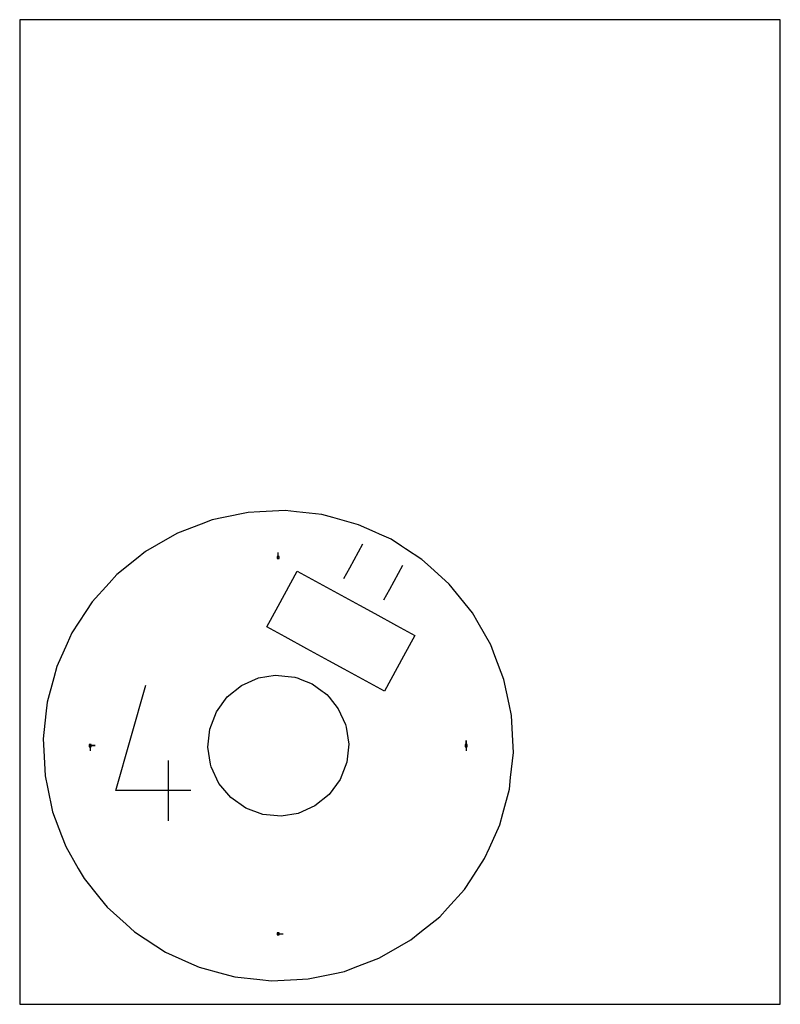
# Model space of a CAD drawing. Extents: x 0 to 216, y 0 to 279.
import ezdxf

# ---------------------------------------------------------------- set-up
doc = ezdxf.new("R2010")
doc.units = 0

msp = doc.modelspace()

# ---------------------------------------------------------------- linework, layer by layer
at = {"layer": 'annotation', "color": 1}
for p, q in [((93.689585, 123.896678), (97.374241, 130.639915)), ((73.393488, 126.774279), (73.393488, 128.203029)), ((92.016307, 120.834477), (93.689585, 123.896678)), ((108.617638, 124.496218), (104.932838, 117.752779)), ((104.932838, 117.752779), (103.259724, 114.690764)), ((27.265608, 60.634349), (35.789176, 90.527099)), ((20.012698, 73.393488), (21.441448, 73.393488)), ((20.012698, 73.393488), (21.441448, 73.393488)), ((21.441448, 73.393488), (20.012698, 73.393488)), ((20.012698, 73.393488), (20.012698, 71.964738)), ((126.774279, 73.393488), (126.774279, 74.822238)), ((126.774279, 73.393488), (126.774279, 74.822238)), ((126.774279, 74.822238), (126.774279, 73.393488)), ((126.774279, 73.393488), (126.774279, 71.964738)), ((42.210778, 52.089086), (42.210778, 69.160327)), ((48.608275, 60.634349), (27.265608, 60.634349)), ((73.393488, 20.012698), (74.822238, 20.012698))]:
    msp.add_line(p, q, dxfattribs=at)
at = {"layer": 'boundary', "color": 5}
for p, q in [((68.138079, 139.762416), (64.857612, 139.599314)), ((75.319577, 140.119476), (68.138079, 139.762416)), ((78.585164, 139.767411), (75.319577, 140.119476)), ((85.734086, 138.99668), (78.585164, 139.767411)), ((54.60581, 137.44893), (51.536305, 136.280067)), ((57.820378, 138.123207), (54.60581, 137.44893)), ((64.857612, 139.599314), (57.820378, 138.123207)), ((88.904411, 138.138091), (85.734086, 138.99668)), ((96.185748, 136.105603), (88.904411, 138.138091)), ((51.536305, 136.280067), (44.81664, 133.721228)), ((100.907676, 133.988106), (96.185748, 136.105603)), ((41.967782, 132.086579), (35.73115, 128.508056)), ((44.81664, 133.721228), (41.967782, 132.086579)), ((102.146511, 133.432565), (100.907676, 133.988106)), ((105.40262, 131.972402), (102.146511, 133.432565)), ((108.390214, 130.020834), (105.40262, 131.972402)), ((109.526886, 129.278332), (108.390214, 130.020834)), ((114.172257, 126.243861), (109.526886, 129.278332)), ((33.173079, 126.447892), (27.573027, 121.937844)), ((35.73115, 128.508056), (33.173079, 126.447892)), ((116.607245, 124.039553), (114.172257, 126.243861)), ((121.937844, 119.21395), (116.607245, 124.039553)), ((27.573027, 121.937844), (25.368719, 119.502857)), ((25.368719, 119.502857), (20.543115, 114.172257)), ((123.998008, 116.655878), (121.937844, 119.21395)), ((128.508056, 111.055826), (123.998008, 116.655878)), ((20.543115, 114.172257), (18.746867, 111.422439)), ((18.746867, 111.422439), (14.814575, 105.40262)), ((130.142705, 108.206969), (128.508056, 111.055826)), ((133.721229, 101.970337), (130.142705, 108.206969)), ((14.814575, 105.40262), (13.470622, 102.405655)), ((13.470622, 102.405655), (10.528482, 95.84479)), ((134.890091, 98.900832), (133.721229, 101.970337)), ((137.44893, 92.181167), (134.890091, 98.900832)), ((10.528482, 95.84479), (9.669893, 92.674465)), ((9.669893, 92.674465), (7.790296, 85.734086)), ((138.925037, 85.143932), (137.44893, 92.181167)), ((7.790296, 85.734086), (7.438231, 82.4685)), ((139.599314, 81.929364), (138.925037, 85.143932)), ((7.438231, 82.4685), (6.6675, 75.319577)), ((139.956374, 74.747866), (139.599314, 81.929364)), ((6.6675, 75.319577), (6.830603, 72.03911)), ((140.119476, 71.467399), (139.956374, 74.747866)), ((6.830603, 72.03911), (7.187663, 64.857612)), ((139.348746, 64.318477), (140.119476, 71.467399)), ((7.187663, 64.857612), (7.86194, 61.643044)), ((138.99668, 61.05289), (139.348746, 64.318477)), ((7.86194, 61.643044), (9.338047, 54.60581)), ((137.117084, 54.112511), (138.99668, 61.05289)), ((9.338047, 54.60581), (11.896885, 47.886144)), ((136.258495, 50.942186), (137.117084, 54.112511)), ((133.316354, 44.381321), (136.258495, 50.942186)), ((11.896885, 47.886144), (13.065748, 44.81664)), ((13.065748, 44.81664), (16.644271, 38.580008)), ((131.972402, 41.384356), (133.316354, 44.381321)), ((128.04011, 35.364537), (131.972402, 41.384356)), ((16.644271, 38.580008), (18.27892, 35.73115)), ((18.27892, 35.73115), (22.788969, 30.131098)), ((126.243862, 32.614719), (128.04011, 35.364537)), ((121.418258, 27.284119), (126.243862, 32.614719)), ((22.788969, 30.131098), (24.849133, 27.573027)), ((24.849133, 27.573027), (30.179732, 22.747423)), ((119.21395, 24.849132), (121.418258, 27.284119)), ((30.179732, 22.747423), (32.614719, 20.543115)), ((113.613898, 20.339084), (119.21395, 24.849132)), ((32.614719, 20.543115), (38.634538, 16.610823)), ((111.055826, 18.27892), (113.613898, 20.339084)), ((104.819194, 14.700397), (111.055826, 18.27892)), ((38.634538, 16.610823), (41.384356, 14.814575)), ((41.384356, 14.814575), (47.945221, 11.872434)), ((101.970337, 13.065748), (104.819194, 14.700397)), ((47.945221, 11.872434), (50.942186, 10.528482)), ((95.250671, 10.506909), (101.970337, 13.065748)), ((50.942186, 10.528482), (57.882565, 8.648885)), ((57.882565, 8.648885), (61.05289, 7.790296)), ((81.929364, 7.187663), (88.966599, 8.663769)), ((88.966599, 8.663769), (92.181167, 9.338046)), ((92.181167, 9.338046), (95.250671, 10.506909)), ((61.05289, 7.790296), (68.201813, 7.019565)), ((68.201813, 7.019565), (71.467399, 6.6675)), ((71.467399, 6.6675), (78.648897, 7.02456)), ((78.648897, 7.02456), (81.929364, 7.187663))]:
    msp.add_line(p, q, dxfattribs=at)
at = {"layer": 'frame', "color": 5}
for p, q in [((215.9, 279.4), (0, 279.4)), ((0, 279.4), (0, 0)), ((215.9, 0), (215.9, 279.4)), ((0, 0), (215.9, 0))]:
    msp.add_line(p, q, dxfattribs=at)
at = {"layer": 'hole', "color": 5}
for p, q in [((73.679238, 127.060029), (73.107738, 127.060029)), ((73.107738, 127.060029), (73.107738, 126.488529)), ((73.107738, 126.488529), (73.679238, 126.488529)), ((73.679238, 126.488529), (73.679238, 127.060029)), ((73.36, 113.007786), (78.7848, 122.935542)), ((78.7848, 122.935542), (83.991267, 120.090585)), ((83.991267, 120.090585), (90.194024, 116.701227)), ((90.194024, 116.701227), (96.437727, 113.289496)), ((70.142333, 107.119233), (73.36, 113.007786)), ((96.437727, 113.289496), (100.765556, 110.924651)), ((100.765556, 110.924651), (106.968313, 107.535294)), ((75.3488, 104.274276), (70.142333, 107.119233)), ((106.968313, 107.535294), (112.17478, 104.690337)), ((81.551557, 100.884918), (75.3488, 104.274276)), ((112.17478, 104.690337), (108.957112, 98.801783)), ((87.79526, 97.473187), (81.551557, 100.884918)), ((108.957112, 98.801783), (103.532313, 88.874028)), ((92.123089, 95.108342), (87.79526, 97.473187)), ((98.325846, 91.718985), (92.123089, 95.108342)), ((62.975588, 90.496554), (67.757188, 92.610111)), ((67.757188, 92.610111), (72.531903, 93.353275)), ((72.531903, 93.353275), (77.170408, 92.956187)), ((77.170408, 92.956187), (78.12063, 92.85374)), ((78.12063, 92.85374), (79.017846, 92.506556)), ((79.017846, 92.506556), (79.649795, 92.262027)), ((79.649795, 92.262027), (82.996228, 90.967162)), ((58.903979, 87.217431), (62.975588, 90.496554)), ((82.996228, 90.967162), (85.893497, 88.850296)), ((103.532313, 88.874028), (98.325846, 91.718985)), ((55.819814, 82.996228), (58.903979, 87.217431)), ((85.893497, 88.850296), (86.440627, 88.450543)), ((86.440627, 88.450543), (87.217432, 87.882997)), ((87.217432, 87.882997), (87.816901, 87.13865)), ((87.816901, 87.13865), (90.432559, 83.890813)), ((90.432559, 83.890813), (92.450142, 79.391695)), ((53.933236, 78.120629), (55.819814, 82.996228)), ((92.450142, 79.391695), (92.670965, 78.638812)), ((92.670965, 78.638812), (93.414129, 73.864096)), ((53.372848, 72.92288), (53.933236, 78.120629)), ((20.298448, 73.679238), (19.726948, 73.679238)), ((19.726948, 73.679238), (19.726948, 73.107738)), ((19.726948, 73.107738), (20.298448, 73.107738)), ((20.298448, 73.107738), (20.298448, 73.679238)), ((54.116012, 68.148164), (53.372848, 72.92288)), ((93.414129, 73.864096), (92.85374, 68.666347)), ((127.060029, 73.679238), (126.488529, 73.679238)), ((126.488529, 73.679238), (126.488529, 73.107738)), ((126.488529, 73.107738), (127.060029, 73.107738)), ((127.060029, 73.107738), (127.060029, 73.679238)), ((54.336835, 67.395282), (54.116012, 68.148164)), ((56.53861, 62.667419), (54.336835, 67.395282)), ((92.85374, 68.666347), (90.967162, 63.790748)), ((59.889036, 58.670547), (56.53861, 62.667419)), ((90.967162, 63.790748), (87.882997, 59.569545)), ((87.882997, 59.569545), (83.811389, 56.290422)), ((64.159769, 55.677024), (59.889036, 58.670547)), ((83.811389, 56.290422), (79.029789, 54.176865)), ((69.05975, 53.890822), (64.159769, 55.677024)), ((74.255074, 53.433702), (69.05975, 53.890822)), ((79.029789, 54.176865), (74.255074, 53.433702)), ((73.679238, 20.298448), (73.107738, 20.298448)), ((73.107738, 20.298448), (73.107738, 19.726948)), ((73.107738, 19.726948), (73.679238, 19.726948)), ((73.679238, 19.726948), (73.679238, 20.298448))]:
    msp.add_line(p, q, dxfattribs=at)

doc.saveas('drawing.dxf')
